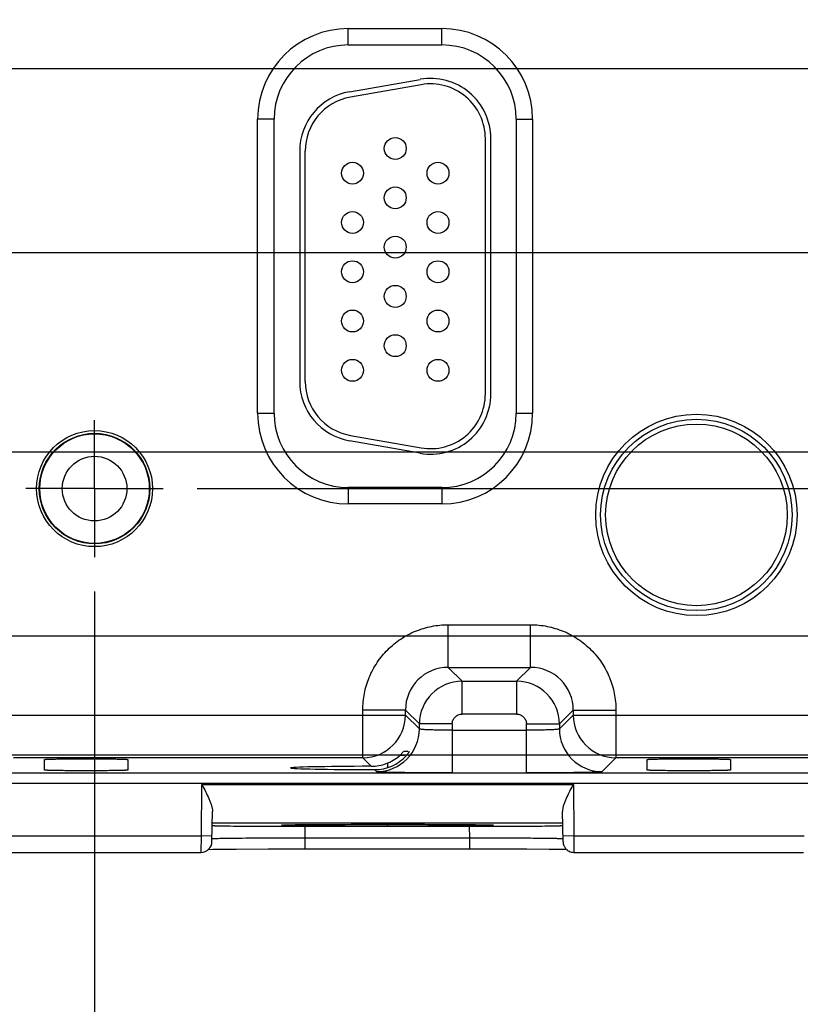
# Model space of a CAD drawing. Header units: inches. Extents: x 0 to 34, y 0 to 22.
# Tile 52 of 71: x 16.1 to 17.5, y 14.5 to 16.3. Entities that reach past the tile are written whole.
import ezdxf

# ---------------------------------------------------------------- set-up
doc = ezdxf.new("R2010")
doc.units = ezdxf.units.IN
doc.header["$LTSCALE"] = 1.87
doc.header["$MEASUREMENT"] = 0
doc.linetypes.add('CENTER', pattern=[0.6, 0.375, -0.075, 0.075, -0.075])
doc.layers.get('0').update_dxf_attribs({"linetype": 'CONTINUOUS'})
doc.layers.add('DEFAULT_1', color=7, linetype='CENTER')
doc.layers.add('DIMENSIONS', color=7, linetype='CONTINUOUS')
doc.styles.get("Standard").update_dxf_attribs({"font": 'txt', "width": 0.8})
doc.dimstyles.new('DIMSTYLE_1', dxfattribs={"dimtxt": 0.125, "dimasz": 0.18, "dimexe": 0.125, "dimexo": 0.0625, "dimgap": 0.09, "dimtad": 0, "dimtih": 1, "dimtoh": 1, "dimzin": 4, "dimdsep": 46, "dimtxsty": 'STANDARD', "dimblk": '_FILLED', "dimblk1": '_FILLED', "dimblk2": '_FILLED', "dimcen": 0.09, "dimadec": 0, "dimazin": 0, "dimtp": 0.01, "dimtm": 0.01, "dimtfac": 1, "dimtofl": 0, "dimtmove": 0, "dimatfit": 3, "dimldrblk": '_FILLED', "dimfxl": 1, "dimtolj": 1, "dimtzin": 4, "dimarcsym": 0})

# ---------------------------------------------------------------- blocks, each defined once
blk = doc.blocks.new('*D25')
at = {"layer": 'DIMENSIONS', "color": 2, "linetype": 'CONTINUOUS'}
blk.add_line((16.2493, 15.239), (16.2493, 14.0749), dxfattribs=at)
at = {"layer": 'DIMENSIONS', "color": 2, "linetype": 'CONTINUOUS', "insert": (16.1868, 14.0124), "char_height": 0.125, "width": 1.125, "attachment_point": 3, "rotation": 90, "line_spacing_factor": 0.9}
blk.add_mtext('10.24{\\Ftxt.shx;\\W1.000000;\\H0.125000; }[260]', dxfattribs=at)
blk = doc.blocks.new('_FILLED')
at = {"color": 0, "linetype": 'BYBLOCK'}
blk.add_solid([(0, 0), (-1, 0.1736), (-1, -0.1736)], dxfattribs=at)
blk = doc.blocks.new('*D26')
at = {"layer": 'DIMENSIONS', "color": 2, "linetype": 'CONTINUOUS'}
blk.add_line((19.0763, 15.455), (19.0763, 14.0749), dxfattribs=at)
at = {"layer": 'DIMENSIONS', "color": 2, "linetype": 'CONTINUOUS', "insert": (19.0138, 14.0124), "char_height": 0.125, "width": 1.325, "attachment_point": 3, "rotation": 90, "line_spacing_factor": 0.9}
blk.add_mtext('13.06{\\Ftxt.shx;\\W1.000000;\\H0.125000; }[331.8]', dxfattribs=at)
blk = doc.blocks.new('*D27')
at = {"layer": 'DIMENSIONS', "color": 2, "linetype": 'CONTINUOUS'}
blk.add_line((20.1763, 15.455), (20.1763, 14.0749), dxfattribs=at)
at = {"layer": 'DIMENSIONS', "color": 2, "linetype": 'CONTINUOUS', "insert": (20.1138, 14.0124), "char_height": 0.125, "width": 1.325, "attachment_point": 3, "rotation": 90, "line_spacing_factor": 0.9}
blk.add_mtext('14.16{\\Ftxt.shx;\\W1.000000;\\H0.125000; }[359.8]', dxfattribs=at)
blk = doc.blocks.new('*D28')
at = {"layer": 'DIMENSIONS', "color": 2, "linetype": 'CONTINUOUS'}
blk.add_line((21.9073, 14.8083), (21.9073, 14.0749), dxfattribs=at)
at = {"layer": 'DIMENSIONS', "color": 2, "linetype": 'CONTINUOUS', "insert": (21.8448, 14.0124), "char_height": 0.125, "width": 1.325, "attachment_point": 3, "rotation": 90, "line_spacing_factor": 0.9}
blk.add_mtext('15.90{\\Ftxt.shx;\\W1.000000;\\H0.125000; }[403.7]', dxfattribs=at)
blk = doc.blocks.new('*D41')
at = {"layer": 'DIMENSIONS', "color": 2, "linetype": 'CONTINUOUS'}
blk.add_line((11.6309, 17.8466), (22.5948, 17.8466), dxfattribs=at)
at = {"layer": 'DIMENSIONS', "color": 2, "linetype": 'CONTINUOUS', "insert": (22.6573, 17.9091), "char_height": 0.125, "width": 1.125, "attachment_point": 1, "line_spacing_factor": 0.9}
blk.add_mtext('3.08{\\Ftxt.shx;\\W1.000000;\\H0.125000; }[78.3]', dxfattribs=at)
blk = doc.blocks.new('*D42')
at = {"layer": 'DIMENSIONS', "color": 2, "linetype": 'CONTINUOUS'}
blk.add_line((11, 16.1936), (22.5948, 16.1936), dxfattribs=at)
at = {"layer": 'DIMENSIONS', "color": 2, "linetype": 'CONTINUOUS', "insert": (22.6573, 16.2561), "char_height": 0.125, "width": 1.125, "attachment_point": 1, "line_spacing_factor": 0.9}
blk.add_mtext('1.43{\\Ftxt.shx;\\W1.000000;\\H0.125000; }[36.4]', dxfattribs=at)
blk = doc.blocks.new('*D43')
at = {"layer": 'DIMENSIONS', "color": 2, "linetype": 'CONTINUOUS'}
blk.add_line((10.9963, 15.8576), (22.5948, 15.8576), dxfattribs=at)
at = {"layer": 'DIMENSIONS', "color": 2, "linetype": 'CONTINUOUS', "insert": (22.6573, 15.9201), "char_height": 0.125, "width": 1.125, "attachment_point": 1, "line_spacing_factor": 0.9}
blk.add_mtext('1.10{\\Ftxt.shx;\\W1.000000;\\H0.125000; }[27.8]', dxfattribs=at)
blk = doc.blocks.new('*D44')
at = {"layer": 'DIMENSIONS', "color": 2, "linetype": 'CONTINUOUS'}
blk.add_line((11, 15.4936), (22.5948, 15.4936), dxfattribs=at)
at = {"layer": 'DIMENSIONS', "color": 2, "linetype": 'CONTINUOUS', "insert": (22.6573, 15.5561), "char_height": 0.125, "width": 1.025, "attachment_point": 1, "line_spacing_factor": 0.9}
blk.add_mtext('.73{\\Ftxt.shx;\\W1.000000;\\H0.125000; }[18.6]', dxfattribs=at)
blk = doc.blocks.new('*D45')
at = {"layer": 'DIMENSIONS', "color": 2, "linetype": 'CONTINUOUS'}
blk.add_line((10.9927, 15.1576), (22.5948, 15.1576), dxfattribs=at)
at = {"layer": 'DIMENSIONS', "color": 2, "linetype": 'CONTINUOUS', "insert": (22.6573, 15.2201), "char_height": 0.125, "width": 0.825, "attachment_point": 1, "line_spacing_factor": 0.9}
blk.add_mtext('.40{\\Ftxt.shx;\\W1.000000;\\H0.125000; }[10]', dxfattribs=at)
blk = doc.blocks.new('*D46')
at = {"layer": 'DIMENSIONS', "color": 2, "linetype": 'CONTINUOUS'}
blk.add_line((11.6309, 14.9406), (22.5948, 14.9406), dxfattribs=at)
at = {"layer": 'DIMENSIONS', "color": 2, "linetype": 'CONTINUOUS', "insert": (22.6573, 15.0031), "char_height": 0.125, "width": 0.925, "attachment_point": 1, "line_spacing_factor": 0.9}
blk.add_mtext('.18{\\Ftxt.shx;\\W1.000000;\\H0.125000; }[4.5]', dxfattribs=at)
blk = doc.blocks.new('*D47')
at = {"layer": 'DIMENSIONS', "color": 2, "linetype": 'CONTINUOUS'}
for p, q in [((16.4369, 15.4266), (22.0956, 15.4266)), ((22.0956, 15.4266), (22.1952, 15.3293)), ((22.1952, 15.3293), (22.5948, 15.3293))]:
    blk.add_line(p, q, dxfattribs=at)
at = {"layer": 'DIMENSIONS', "color": 2, "linetype": 'CONTINUOUS', "insert": (22.6573, 15.3918), "char_height": 0.125, "width": 1.025, "attachment_point": 1, "line_spacing_factor": 0.9}
blk.add_mtext('.66{\\Ftxt.shx;\\W1.000000;\\H0.125000; }[16.9]', dxfattribs=at)

msp = doc.modelspace()

# ---------------------------------------------------------------- linework, layer by layer
at = {"color": 7, "linetype": 'CONTINUOUS'}
for p, q in [((16.7127, 16.2666), (16.8837, 16.2666)), ((16.7127, 16.2366), (16.7127, 16.2666)), ((16.8837, 16.2366), (16.8837, 16.2666)), ((16.7127, 16.2366), (16.8837, 16.2366)), ((16.7148, 16.1512), (16.8438, 16.1739)), ((16.8456, 16.1641), (16.7166, 16.1413)), ((16.5772, 16.1011), (16.5472, 16.1011)), ((16.5472, 15.5641), (16.5472, 16.1011)), ((16.5772, 15.5641), (16.5772, 16.1011)), ((17.0192, 16.1011), (17.0492, 16.1011)), ((17.0192, 16.1011), (17.0192, 15.5641)), ((17.0492, 16.1011), (17.0492, 15.5641)), ((16.9629, 15.5996), (16.9629, 16.0656)), ((16.9729, 15.5996), (16.9729, 16.0656)), ((16.6239, 16.0428), (16.6239, 15.6223)), ((16.6339, 15.6223), (16.6339, 16.0428)), ((16.5472, 15.5641), (16.5772, 15.5641)), ((17.0192, 15.5641), (17.0492, 15.5641)), ((16.7166, 15.5239), (16.8456, 15.5011)), ((16.8438, 15.4913), (16.7148, 15.514)), ((16.8837, 15.4286), (16.7127, 15.4286)), ((16.7127, 15.4286), (16.7127, 15.3986)), ((16.8837, 15.4286), (16.8837, 15.3986)), ((16.8837, 15.3986), (16.7127, 15.3986)), ((16.895, 15.1782), (17.0453, 15.1782)), ((16.895, 15.1002), (16.895, 15.1782)), ((17.0453, 15.1002), (17.0453, 15.1782)), ((16.895, 15.1002), (17.0453, 15.1002)), ((16.9204, 15.0749), (16.895, 15.1002)), ((17.0453, 15.1002), (17.02, 15.0749)), ((16.9204, 15.0749), (17.02, 15.0749)), ((16.9204, 15.0149), (16.9204, 15.0749)), ((17.02, 15.0749), (17.02, 15.0149)), ((16.0233, 15.0132), (16.817, 15.0132)), ((16.817, 15.0222), (16.7391, 15.0222)), ((16.7391, 14.9352), (16.7391, 15.0222)), ((16.817, 15.0222), (16.8424, 14.9969)), ((16.817, 15.0132), (16.817, 15.0222)), ((16.8424, 14.9879), (16.817, 15.0132)), ((17.02, 15.0149), (16.9204, 15.0149)), ((17.098, 14.9969), (17.1233, 15.0222)), ((17.1233, 15.0132), (17.098, 14.9879)), ((17.1233, 15.0222), (17.2013, 15.0222)), ((17.1233, 15.0222), (17.1233, 15.0132)), ((17.1233, 15.0132), (17.917, 15.0132)), ((17.2013, 15.0222), (17.2013, 14.9352)), ((16.9024, 14.9969), (16.8424, 14.9969)), ((16.8424, 14.9879), (16.8424, 14.9969)), ((16.9024, 14.9969), (16.9024, 14.9075)), ((17.038, 14.9969), (17.098, 14.9969)), ((17.038, 14.9075), (17.038, 14.9969)), ((17.098, 14.9969), (17.098, 14.9879)), ((16.9024, 14.9855), (17.038, 14.9855)), ((16.8154, 14.9391), (16.8061, 14.9391)), ((16.8137, 14.9465), (16.8081, 14.9408)), ((16.8221, 14.9468), (16.8141, 14.9468)), ((16.7391, 14.9352), (16.1013, 14.9352)), ((16.158, 14.9128), (16.1582, 14.932)), ((16.3102, 14.932), (16.3104, 14.9128)), ((16.7391, 14.9352), (16.7547, 14.9196)), ((16.7842, 14.9255), (16.7842, 14.9171)), ((17.176, 14.9099), (17.2013, 14.9352)), ((17.8391, 14.9352), (17.2013, 14.9352)), ((17.258, 14.9128), (17.2582, 14.932)), ((17.4102, 14.932), (17.4104, 14.9128)), ((11.9519, 14.9074), (20.5329, 14.9074)), ((16.7608, 14.9135), (16.7644, 14.9099)), ((20.5329, 14.8884), (11.9519, 14.8884)), ((16.4447, 14.7924), (16.4455, 14.8862)), ((16.4455, 14.8862), (17.1237, 14.8862)), ((17.1237, 14.8862), (17.1245, 14.7924)), ((16.4637, 14.782), (16.4647, 14.8373)), ((17.1047, 14.782), (17.1037, 14.8373)), ((16.4643, 14.8162), (17.1041, 14.8162)), ((16.6365, 14.8132), (16.6767, 14.8135)), ((16.6767, 14.8135), (16.7543, 14.8138)), ((16.7543, 14.8138), (16.8486, 14.8137)), ((16.7842, 14.8104), (16.7842, 14.8138)), ((16.8486, 14.8137), (16.9104, 14.8134)), ((16.9104, 14.8134), (16.9412, 14.8131)), ((16.5946, 14.8124), (16.595, 14.8125)), ((16.5955, 14.8125), (16.5967, 14.8125)), ((16.5963, 14.8125), (16.6158, 14.8129)), ((16.5967, 14.8125), (16.5987, 14.8126)), ((16.5987, 14.8126), (16.6021, 14.8127)), ((16.6021, 14.8127), (16.6075, 14.8128)), ((16.6075, 14.8128), (16.6174, 14.813)), ((16.6161, 14.8101), (16.6342, 14.8101)), ((16.6174, 14.813), (16.6365, 14.8132)), ((16.6338, 14.7887), (16.6342, 14.8101)), ((16.6342, 14.8101), (16.9342, 14.8101)), ((16.9346, 14.7887), (16.9342, 14.8101)), ((16.9342, 14.8101), (16.9523, 14.8101)), ((16.9412, 14.8131), (16.955, 14.8129)), ((16.9523, 14.8101), (16.9698, 14.8101)), ((16.955, 14.8129), (16.9632, 14.8128)), ((16.9632, 14.8128), (16.9678, 14.8126)), ((16.9678, 14.8126), (16.9701, 14.8126)), ((16.0245, 14.7924), (16.4447, 14.7924)), ((16.4439, 14.7924), (16.4437, 14.7624)), ((16.4639, 14.792), (16.4439, 14.7924)), ((16.4645, 14.7871), (16.4638, 14.787)), ((16.9346, 14.7887), (16.6338, 14.7887)), ((16.6338, 14.769), (16.6338, 14.7887)), ((16.9346, 14.769), (16.9346, 14.7887)), ((17.1245, 14.7924), (17.1045, 14.792)), ((17.1245, 14.7924), (17.5447, 14.7924)), ((17.1245, 14.7924), (17.1247, 14.7624)), ((16.0247, 14.7624), (16.4437, 14.7624)), ((16.4575, 14.768), (16.4655, 14.7681)), ((16.4655, 14.7681), (16.4791, 14.7683)), ((16.4791, 14.7683), (16.5077, 14.7686)), ((16.5077, 14.7686), (16.5662, 14.7689)), ((16.5662, 14.7689), (16.9599, 14.769)), ((16.9599, 14.769), (17.0385, 14.7688)), ((17.0385, 14.7688), (17.0792, 14.7685)), ((17.0792, 14.7685), (17.0983, 14.7682)), ((17.0983, 14.7682), (17.1079, 14.7681)), ((17.1079, 14.7681), (17.1106, 14.768)), ((17.1219, 14.7626), (17.1247, 14.7624)), ((17.1247, 14.7624), (17.5437, 14.7624))]:
    msp.add_line(p, q, dxfattribs=at)
for points in [[(16.5927, 14.8123), (16.5927, 14.8123), (16.5927, 14.8123), (16.5928, 14.8123), (16.593, 14.8124), (16.5932, 14.8124), (16.5935, 14.8124), (16.5938, 14.8124), (16.5942, 14.8124)], [(16.9701, 14.8126), (16.972, 14.8125), (16.9726, 14.8125)], [(16.9731, 14.8125), (16.9735, 14.8125), (16.974, 14.8124)], [(16.9743, 14.8124), (16.9747, 14.8124), (16.975, 14.8124), (16.9752, 14.8124), (16.9753, 14.8124)]]:
    msp.add_lwpolyline(points, dxfattribs=at)
for centre, radius in [((16.7984, 16.0476), 0.02), ((16.7204, 16.0026), 0.02), ((16.8764, 16.0026), 0.02), ((16.7984, 15.9576), 0.02), ((16.7204, 15.9126), 0.02), ((16.8764, 15.9126), 0.02), ((16.7984, 15.8676), 0.02), ((16.7204, 15.8226), 0.02), ((16.8764, 15.8226), 0.02), ((16.7984, 15.7776), 0.02), ((16.7204, 15.7326), 0.02), ((16.8764, 15.7326), 0.02), ((16.7984, 15.6876), 0.02), ((16.7204, 15.6426), 0.02), ((16.8764, 15.6426), 0.02), ((17.3482, 15.3786), 0.1838), ((17.3482, 15.3786), 0.1748), ((16.2494, 15.4266), 0.1059), ((17.3482, 15.3786), 0.1658), ((16.2494, 15.4266), 0.1009), ((16.2494, 15.4266), 0.1), ((16.2494, 15.4266), 0.059)]:
    msp.add_circle(centre, radius, dxfattribs=at)
for centre, radius, start, end in [((16.7127, 16.1011), 0.1655, 90, 180), ((16.8837, 16.1011), 0.1655, 0, 90), ((16.7127, 16.1011), 0.1355, 90, 180), ((16.8837, 16.1011), 0.1355, 0, 90), ((16.8629, 16.0656), 0.11, 0, 100), ((16.8629, 16.0656), 0.1, 0, 100), ((16.7339, 16.0428), 0.11, 100, 180), ((16.7339, 16.0428), 0.1, 100, 180), ((16.7339, 15.6223), 0.11, 180, 260), ((16.7339, 15.6223), 0.1, 180, 260), ((16.8629, 15.5996), 0.11, 260, 360), ((16.8629, 15.5996), 0.1, 260, 360), ((16.7127, 15.5641), 0.1655, 180, 270), ((16.7127, 15.5641), 0.1355, 180, 270), ((16.8837, 15.5641), 0.1655, 270, 360), ((16.8837, 15.5641), 0.1355, 270, 360), ((16.8951, 15.0222), 0.0781, 90.0573, 179.9422), ((17.0453, 15.0222), 0.0781, 0.0573, 89.9422), ((16.9204, 14.9969), 0.078, 90.0154, 179.9846), ((17.02, 14.9969), 0.078, 0.0154, 89.9846), ((16.739, 15.0133), 0.078, 270.067, 359.9711), ((17.2014, 15.0133), 0.078, 180.021, 269.979), ((16.7644, 14.9879), 0.078, 270.0435, 359.9563), ((17.176, 14.9879), 0.078, 180.0437, 269.9565), ((16.7471, 15.0065), 0.0896, 311.1714, 312.8475), ((16.7544, 14.9981), 0.0785, 270.1762, 311.1542), ((16.761, 14.9909), 0.0774, 269.8531, 317.8968), ((16.6664, 11.5028), 3.3105, 90.6885, 90.8767), ((16.4437, 14.7824), 0.02, 269.9982, 359.0001)]:
    msp.add_arc(centre, radius, start, end, dxfattribs=at)
msp.add_ellipse((16.7842, 14.9166), major_axis=(0.1771, 0), ratio=0.017455, start_param=1.73829, end_param=4.579802, dxfattribs=at)
for points, knots in [([(16.7391, 15.0222), (16.7391, 15.0324), (16.7407, 15.0478), (16.7455, 15.0676), (16.7524, 15.0868), (16.7645, 15.1095), (16.784, 15.1332), (16.8078, 15.1528), (16.8304, 15.1649), (16.8497, 15.1717), (16.8695, 15.1766), (16.8849, 15.1781), (16.895, 15.1782)], [0, 0, 0, 0, 0.124884, 0.18749, 0.250064, 0.375035, 0.499998, 0.624963, 0.749935, 0.812509, 0.875114, 1, 1, 1, 1]), ([(17.0453, 15.1782), (17.0555, 15.1781), (17.0709, 15.1766), (17.0907, 15.1717), (17.1099, 15.1649), (17.1326, 15.1528), (17.1563, 15.1332), (17.1759, 15.1095), (17.188, 15.0868), (17.1948, 15.0676), (17.1997, 15.0478), (17.2012, 15.0324), (17.2013, 15.0222)], [0, 0, 0, 0, 0.124884, 0.18749, 0.250064, 0.375035, 0.499998, 0.624963, 0.749935, 0.812509, 0.875114, 1, 1, 1, 1]), ([(16.9024, 14.9969), (16.9024, 14.9992), (16.9034, 15.0039), (16.9073, 15.0099), (16.9133, 15.0139), (16.9181, 15.0149), (16.9204, 15.0149)], [0, 0, 0, 0, 0.250204, 0.500002, 0.749813, 1, 1, 1, 1]), ([(17.02, 15.0149), (17.0223, 15.0149), (17.027, 15.0139), (17.033, 15.0099), (17.037, 15.0039), (17.038, 14.9992), (17.038, 14.9969)], [0, 0, 0, 0, 0.250204, 0.500002, 0.749813, 1, 1, 1, 1]), ([(16.9024, 14.9855), (16.8986, 14.9855), (16.891, 14.9855), (16.88, 14.9856), (16.8698, 14.9859), (16.8621, 14.9861), (16.8566, 14.9863), (16.8531, 14.9865), (16.8501, 14.9867), (16.8475, 14.9869), (16.8455, 14.9871), (16.8441, 14.9873), (16.8433, 14.9875), (16.8429, 14.9876), (16.8426, 14.9877), (16.8424, 14.9878), (16.8424, 14.9879)], [0, 0, 0, 0, 0.192406, 0.377625, 0.548867, 0.699345, 0.76476, 0.82292, 0.873456, 0.916004, 0.950204, 0.975717, 0.985123, 0.992265, 0.997161, 1, 1, 1, 1]), ([(17.098, 14.9879), (17.0979, 14.9878), (17.0978, 14.9877), (17.0975, 14.9876), (17.0971, 14.9875), (17.0963, 14.9873), (17.0949, 14.9871), (17.0929, 14.9869), (17.0903, 14.9867), (17.0873, 14.9865), (17.0838, 14.9863), (17.0783, 14.9861), (17.0706, 14.9859), (17.0604, 14.9856), (17.0494, 14.9855), (17.0418, 14.9855), (17.038, 14.9855)], [0, 0, 0, 0, 0.002839, 0.007735, 0.014877, 0.024283, 0.049796, 0.083996, 0.126544, 0.17708, 0.23524, 0.300655, 0.451133, 0.622374, 0.807593, 1, 1, 1, 1]), ([(16.8184, 14.9391), (16.8188, 14.9395), (16.8196, 14.9404), (16.8207, 14.9417), (16.8217, 14.943), (16.8226, 14.9441), (16.8232, 14.945), (16.8236, 14.9456), (16.8239, 14.946), (16.8241, 14.9463), (16.8242, 14.9466), (16.8243, 14.9467), (16.8243, 14.9468), (16.8243, 14.9468)], [0, 0, 0, 0, 0.183231, 0.360425, 0.527197, 0.678754, 0.808859, 0.863806, 0.910896, 0.949118, 0.97738, 0.994612, 1, 1, 1, 1]), ([(16.1581, 14.932), (16.1581, 14.9321), (16.1583, 14.9321), (16.1586, 14.9322), (16.1591, 14.9322), (16.1597, 14.9323), (16.1606, 14.9324), (16.1616, 14.9324), (16.1628, 14.9325), (16.1647, 14.9326), (16.1675, 14.9327), (16.1713, 14.9328), (16.1757, 14.9329), (16.1806, 14.933), (16.1861, 14.9331), (16.1944, 14.9332), (16.2055, 14.9333), (16.2196, 14.9333), (16.2342, 14.9334), (16.2488, 14.9333), (16.2629, 14.9333), (16.274, 14.9332), (16.2823, 14.9331), (16.2878, 14.933), (16.2927, 14.9329), (16.2971, 14.9328), (16.3009, 14.9327), (16.3037, 14.9326), (16.3056, 14.9325), (16.3068, 14.9324), (16.3078, 14.9324), (16.3087, 14.9323), (16.3093, 14.9322), (16.3098, 14.9322), (16.3101, 14.9321), (16.3103, 14.9321), (16.3103, 14.932)], [0, 0, 0, 0, 0.00078, 0.002745, 0.005926, 0.010305, 0.015856, 0.022553, 0.030366, 0.039269, 0.060239, 0.085291, 0.114267, 0.147004, 0.183289, 0.222716, 0.309185, 0.402806, 0.5, 0.597194, 0.690815, 0.777284, 0.816711, 0.852996, 0.885733, 0.914709, 0.939761, 0.960731, 0.969634, 0.977447, 0.984144, 0.989695, 0.994074, 0.997255, 0.99922, 1, 1, 1, 1]), ([(17.2581, 14.932), (17.2581, 14.9321), (17.2583, 14.9321), (17.2586, 14.9322), (17.2591, 14.9322), (17.2597, 14.9323), (17.2606, 14.9324), (17.2616, 14.9324), (17.2628, 14.9325), (17.2647, 14.9326), (17.2675, 14.9327), (17.2713, 14.9328), (17.2757, 14.9329), (17.2806, 14.933), (17.2861, 14.9331), (17.2944, 14.9332), (17.3055, 14.9333), (17.3196, 14.9333), (17.3342, 14.9334), (17.3488, 14.9333), (17.3629, 14.9333), (17.374, 14.9332), (17.3823, 14.9331), (17.3878, 14.933), (17.3927, 14.9329), (17.3971, 14.9328), (17.4009, 14.9327), (17.4037, 14.9326), (17.4056, 14.9325), (17.4068, 14.9324), (17.4078, 14.9324), (17.4087, 14.9323), (17.4093, 14.9322), (17.4098, 14.9322), (17.4101, 14.9321), (17.4103, 14.9321), (17.4103, 14.932)], [0, 0, 0, 0, 0.00078, 0.002745, 0.005926, 0.010305, 0.015856, 0.022553, 0.030366, 0.039269, 0.060239, 0.085291, 0.114267, 0.147004, 0.183289, 0.222716, 0.309185, 0.402806, 0.5, 0.597194, 0.690815, 0.777284, 0.816711, 0.852996, 0.885733, 0.914709, 0.939761, 0.960731, 0.969634, 0.977447, 0.984144, 0.989695, 0.994074, 0.997255, 0.99922, 1, 1, 1, 1]), ([(16.3103, 14.9128), (16.3103, 14.9127), (16.3101, 14.9127), (16.3099, 14.9126), (16.3094, 14.9126), (16.3088, 14.9125), (16.3079, 14.9125), (16.3069, 14.9124), (16.3058, 14.9123), (16.3039, 14.9122), (16.3011, 14.9121), (16.2973, 14.912), (16.2929, 14.9119), (16.2879, 14.9118), (16.2824, 14.9118), (16.2741, 14.9116), (16.2629, 14.9115), (16.2488, 14.9115), (16.2342, 14.9114), (16.2195, 14.9115), (16.2054, 14.9115), (16.1943, 14.9116), (16.186, 14.9118), (16.1805, 14.9118), (16.1755, 14.9119), (16.1711, 14.912), (16.1673, 14.9121), (16.1645, 14.9122), (16.1626, 14.9123), (16.1615, 14.9124), (16.1605, 14.9125), (16.1596, 14.9125), (16.159, 14.9126), (16.1585, 14.9126), (16.1583, 14.9127), (16.1581, 14.9127), (16.1581, 14.9128)], [0, 0, 0, 0, 0.000756, 0.002655, 0.005742, 0.010009, 0.015443, 0.022026, 0.02974, 0.038569, 0.059485, 0.08458, 0.113653, 0.1465, 0.182875, 0.222372, 0.30897, 0.40275, 0.500129, 0.597512, 0.691294, 0.777886, 0.817388, 0.853777, 0.88665, 0.915748, 0.940848, 0.961731, 0.970525, 0.978195, 0.984728, 0.990111, 0.994331, 0.99738, 0.999252, 1, 1, 1, 1]), ([(16.9024, 14.9075), (16.8935, 14.9075), (16.8761, 14.9075), (16.8508, 14.9077), (16.8308, 14.9078), (16.816, 14.908), (16.806, 14.9082), (16.7969, 14.9083), (16.7889, 14.9085), (16.7819, 14.9087), (16.776, 14.9089), (16.7719, 14.9091), (16.7692, 14.9093), (16.7676, 14.9094), (16.7664, 14.9095), (16.7655, 14.9096), (16.7648, 14.9097), (16.7645, 14.9098), (16.7644, 14.9099)], [0, 0, 0, 0, 0.192733, 0.378587, 0.549974, 0.628263, 0.700655, 0.766502, 0.825162, 0.87605, 0.918659, 0.952492, 0.965997, 0.977234, 0.986224, 0.992989, 0.99756, 1, 1, 1, 1]), ([(17.176, 14.9099), (17.1759, 14.9098), (17.1755, 14.9097), (17.1749, 14.9096), (17.174, 14.9095), (17.1728, 14.9094), (17.1712, 14.9093), (17.1685, 14.9091), (17.1644, 14.9089), (17.1585, 14.9087), (17.1515, 14.9085), (17.1435, 14.9083), (17.1344, 14.9082), (17.1244, 14.908), (17.1096, 14.9078), (17.0896, 14.9077), (17.0643, 14.9075), (17.0468, 14.9075), (17.038, 14.9075)], [0, 0, 0, 0, 0.002438, 0.007006, 0.01377, 0.022758, 0.033995, 0.047499, 0.081331, 0.123941, 0.17483, 0.233491, 0.299339, 0.371731, 0.450021, 0.621408, 0.807264, 1, 1, 1, 1]), ([(17.4103, 14.9128), (17.4103, 14.9127), (17.4101, 14.9127), (17.4099, 14.9126), (17.4094, 14.9126), (17.4088, 14.9125), (17.4079, 14.9125), (17.4069, 14.9124), (17.4058, 14.9123), (17.4039, 14.9122), (17.4011, 14.9121), (17.3973, 14.912), (17.3929, 14.9119), (17.3879, 14.9118), (17.3824, 14.9118), (17.3741, 14.9116), (17.3629, 14.9115), (17.3488, 14.9115), (17.3342, 14.9114), (17.3195, 14.9115), (17.3054, 14.9115), (17.2943, 14.9116), (17.286, 14.9118), (17.2805, 14.9118), (17.2755, 14.9119), (17.2711, 14.912), (17.2673, 14.9121), (17.2645, 14.9122), (17.2626, 14.9123), (17.2615, 14.9124), (17.2605, 14.9125), (17.2596, 14.9125), (17.259, 14.9126), (17.2585, 14.9126), (17.2583, 14.9127), (17.2581, 14.9127), (17.2581, 14.9128)], [0, 0, 0, 0, 0.000756, 0.002655, 0.005742, 0.010009, 0.015443, 0.022026, 0.02974, 0.038569, 0.059485, 0.08458, 0.113653, 0.1465, 0.182875, 0.222372, 0.30897, 0.40275, 0.500129, 0.597512, 0.691294, 0.777886, 0.817388, 0.853777, 0.88665, 0.915748, 0.940848, 0.961731, 0.970525, 0.978195, 0.984728, 0.990111, 0.994331, 0.99738, 0.999252, 1, 1, 1, 1]), ([(16.4455, 14.8862), (16.4477, 14.882), (16.4521, 14.8735), (16.4572, 14.863), (16.4607, 14.8546), (16.4628, 14.8486), (16.4643, 14.8429), (16.4647, 14.8391), (16.4647, 14.8373)], [0, 0, 0, 0, 0.272814, 0.537719, 0.664226, 0.784664, 0.897184, 1, 1, 1, 1]), ([(17.1229, 14.8862), (17.1207, 14.882), (17.1163, 14.8735), (17.1112, 14.863), (17.1077, 14.8546), (17.1056, 14.8486), (17.1041, 14.8429), (17.1037, 14.8391), (17.1037, 14.8373)], [0, 0, 0, 0, 0.272814, 0.537719, 0.664226, 0.784664, 0.897184, 1, 1, 1, 1]), ([(16.6266, 14.8131), (16.6369, 14.8132), (16.6599, 14.8134), (16.7125, 14.8137), (16.7547, 14.8138), (16.7842, 14.8138)], [0, 0, 0, 0, 0.19635, 0.437717, 1, 1, 1, 1]), ([(16.7842, 14.8138), (16.8009, 14.8138), (16.8332, 14.8138), (16.8725, 14.8136), (16.9015, 14.8135), (16.9204, 14.8133), (16.937, 14.8132), (16.9493, 14.813), (16.9577, 14.8129), (16.9629, 14.8128), (16.9674, 14.8127), (16.971, 14.8126), (16.9736, 14.8125), (16.9753, 14.8124), (16.9762, 14.8123), (16.9769, 14.8123), (16.9774, 14.8122), (16.9781, 14.8121), (16.9774, 14.812), (16.9769, 14.8119), (16.9762, 14.8119), (16.9752, 14.8118), (16.9736, 14.8117), (16.971, 14.8117), (16.9673, 14.8116), (16.9609, 14.8114), (16.9557, 14.8113), (16.9519, 14.8113)], [0, 0, 0, 0, 0.228118, 0.44083, 0.536675, 0.62335, 0.699403, 0.763451, 0.790636, 0.814448, 0.834773, 0.851507, 0.864591, 0.869753, 0.873988, 0.877293, 0.879664, 0.881613, 0.88359, 0.885976, 0.889295, 0.893545, 0.898721, 0.911834, 0.928597, 0.94895, 1, 1, 1, 1]), ([(16.4642, 14.8116), (16.4642, 14.8116), (16.4643, 14.8115), (16.4644, 14.8115), (16.4645, 14.8115), (16.4649, 14.8114), (16.4655, 14.8114), (16.4664, 14.8113), (16.4676, 14.8113), (16.469, 14.8112), (16.4707, 14.8112), (16.4734, 14.8111), (16.4775, 14.811), (16.483, 14.8109), (16.4896, 14.8108), (16.4942, 14.8107), (16.4967, 14.8107)], [0, 0, 0, 0, 0.001341, 0.004499, 0.009627, 0.016748, 0.036978, 0.065172, 0.101291, 0.145288, 0.197118, 0.256731, 0.398989, 0.571047, 0.771765, 1, 1, 1, 1]), ([(16.4967, 14.8107), (16.5141, 14.8105), (16.5539, 14.8102), (16.5937, 14.8101), (16.6161, 14.8101)], [0, 0, 0, 0, 0.438453, 1, 1, 1, 1]), ([(16.6272, 14.8111), (16.6234, 14.8112), (16.618, 14.8112), (16.611, 14.8113), (16.6066, 14.8114), (16.6027, 14.8115), (16.5993, 14.8116), (16.5968, 14.8117), (16.5951, 14.8117), (16.594, 14.8118), (16.5931, 14.8118), (16.5923, 14.8119), (16.5917, 14.8119), (16.5912, 14.812), (16.5908, 14.812), (16.5906, 14.812), (16.5904, 14.8121), (16.5906, 14.8122), (16.5908, 14.8122), (16.5912, 14.8123), (16.5917, 14.8123), (16.5924, 14.8123), (16.5932, 14.8124), (16.5941, 14.8124), (16.5952, 14.8125), (16.5959, 14.8125), (16.5963, 14.8125)], [0, 0, 0, 0, 0.267729, 0.3842, 0.488636, 0.580705, 0.660079, 0.726504, 0.754819, 0.779851, 0.801585, 0.820007, 0.835104, 0.846866, 0.855287, 0.860378, 0.862295, 0.864406, 0.869717, 0.878356, 0.890334, 0.905646, 0.92428, 0.946226, 0.97147, 1, 1, 1, 1]), ([(16.7842, 14.8104), (16.7548, 14.8104), (16.7128, 14.8105), (16.6605, 14.8108), (16.6376, 14.811), (16.6272, 14.8111)], [0, 0, 0, 0, 0.561517, 0.802982, 1, 1, 1, 1]), ([(16.9519, 14.8113), (16.9416, 14.8111), (16.918, 14.8109), (16.8621, 14.8105), (16.8165, 14.8104), (16.7842, 14.8104)], [0, 0, 0, 0, 0.183583, 0.422668, 1, 1, 1, 1]), ([(16.9698, 14.8101), (16.9888, 14.8102), (17.0228, 14.8103), (17.0568, 14.8105), (17.0717, 14.8107)], [0, 0, 0, 0, 0.560304, 1, 1, 1, 1]), ([(17.0717, 14.8107), (17.0742, 14.8107), (17.0788, 14.8108), (17.0853, 14.8109), (17.0909, 14.811), (17.095, 14.8111), (17.0977, 14.8112), (17.0994, 14.8112), (17.1008, 14.8113), (17.102, 14.8113), (17.1029, 14.8114), (17.1035, 14.8114), (17.1038, 14.8115), (17.104, 14.8115), (17.1041, 14.8115), (17.1041, 14.8116), (17.1041, 14.8116)], [0, 0, 0, 0, 0.228594, 0.429629, 0.601893, 0.744174, 0.803713, 0.855423, 0.899273, 0.935232, 0.963272, 0.983372, 0.990442, 0.995531, 0.998665, 1, 1, 1, 1]), ([(16.6338, 14.7887), (16.6234, 14.7887), (16.6029, 14.7886), (16.573, 14.7885), (16.5452, 14.7883), (16.5204, 14.7881), (16.4995, 14.7879), (16.4849, 14.7877), (16.4756, 14.7875), (16.4707, 14.7874), (16.4671, 14.7873), (16.4652, 14.7872), (16.4645, 14.7871)], [0, 0, 0, 0, 0.184742, 0.363215, 0.52923, 0.677237, 0.802042, 0.899531, 0.936918, 0.966236, 0.987314, 1, 1, 1, 1]), ([(17.0899, 14.7876), (17.0812, 14.7878), (17.0603, 14.788), (17.0246, 14.7883), (16.9815, 14.7886), (16.9507, 14.7887), (16.9346, 14.7887)], [0, 0, 0, 0, 0.16769, 0.403894, 0.689142, 1, 1, 1, 1]), ([(17.1046, 14.787), (17.1046, 14.7871), (17.1045, 14.7871), (17.1043, 14.7871), (17.104, 14.7871), (17.1036, 14.7872), (17.1031, 14.7872), (17.1022, 14.7873), (17.1007, 14.7873), (17.0986, 14.7874), (17.0961, 14.7875), (17.0932, 14.7875), (17.091, 14.7876), (17.0899, 14.7876)], [0, 0, 0, 0, 0.004677, 0.016926, 0.037014, 0.064951, 0.100713, 0.144268, 0.254609, 0.395671, 0.567138, 0.768692, 1, 1, 1, 1]), ([(17.1047, 14.782), (17.1047, 14.7815), (17.1048, 14.7792), (17.1054, 14.7769), (17.106, 14.7753)], [0, 0, 0, 0, 0.238951, 1, 1, 1, 1]), ([(17.106, 14.7753), (17.1067, 14.7737), (17.1083, 14.7706), (17.1106, 14.768), (17.112, 14.7669)], [0, 0, 0, 0, 0.497993, 1, 1, 1, 1]), ([(17.112, 14.7669), (17.1127, 14.7664), (17.1157, 14.7643), (17.1192, 14.763), (17.1219, 14.7626)], [0, 0, 0, 0, 0.25582, 1, 1, 1, 1])]:
    msp.add_open_spline(points, degree=3, knots=knots, dxfattribs=at)
at = {"layer": 'DEFAULT_1', "color": 7, "linetype": 'CENTER'}
for q in [(16.2493, 15.5517), (16.1242, 15.4266), (16.3744, 15.4266), (16.2493, 15.3015)]:
    msp.add_line((16.2493, 15.4266), q, dxfattribs=at)

# ---------------------------------------------------------------- dimensions: what is measured, and where the dimension line sits
at = {"layer": 'DIMENSIONS', "color": 2, "linetype": 'CONTINUOUS'}
for feature_location, offset, dtype, origin, picture, middle in [((11.6309, 17.8466), (10.9639, 0), 0, (11.5684, 14.7624), '*D41', (23.2198, 17.8466)), ((11, 16.1936), (11.5949, 0), 0, (10.9375, 14.7624), '*D42', (23.2198, 16.1936)), ((10.9963, 15.8576), (11.5985, 0), 0, (10.9338, 14.7624), '*D43', (23.2198, 15.8576)), ((11, 15.4936), (11.5949, 0), 0, (10.9375, 14.7624), '*D44', (23.1698, 15.4936)), ((19.0763, 15.455), (0, -1.3802), 1, (6.0123, 15.5175), '*D26', (19.0763, 13.3499)), ((20.1763, 15.455), (0, -1.3802), 1, (6.0123, 15.5175), '*D27', (20.1763, 13.3499)), ((16.4369, 15.4266), (6.1579, -0.0973), 0, (16.3744, 14.7624), '*D47', (23.1698, 15.3293)), ((16.2493, 15.239), (0, -1.1642), 1, (6.0123, 15.3015), '*D25', (16.2493, 13.4499)), ((10.9927, 15.1576), (11.6021, 0), 0, (10.9302, 14.7624), '*D45', (23.0698, 15.1576)), ((11.6309, 14.9406), (10.9639, 0), 0, (11.5684, 14.7624), '*D46', (23.1198, 14.9406)), ((21.90732, 14.80832), (0, -0.73346), 1, (6.01228, 14.87082), '*D28', (21.90732, 13.34986))]:
    dim = msp.add_ordinate_dim(feature_location=feature_location, offset=offset, dtype=dtype, origin=origin, dimstyle='DIMSTYLE_1', override={"dimtad": 1, "dimtih": 0, "dimtoh": 0}, dxfattribs=at)
    dim.commit()
    dim.dimension.update_dxf_attribs({"geometry": picture, "text_midpoint": middle})

doc.saveas('drawing.dxf')
